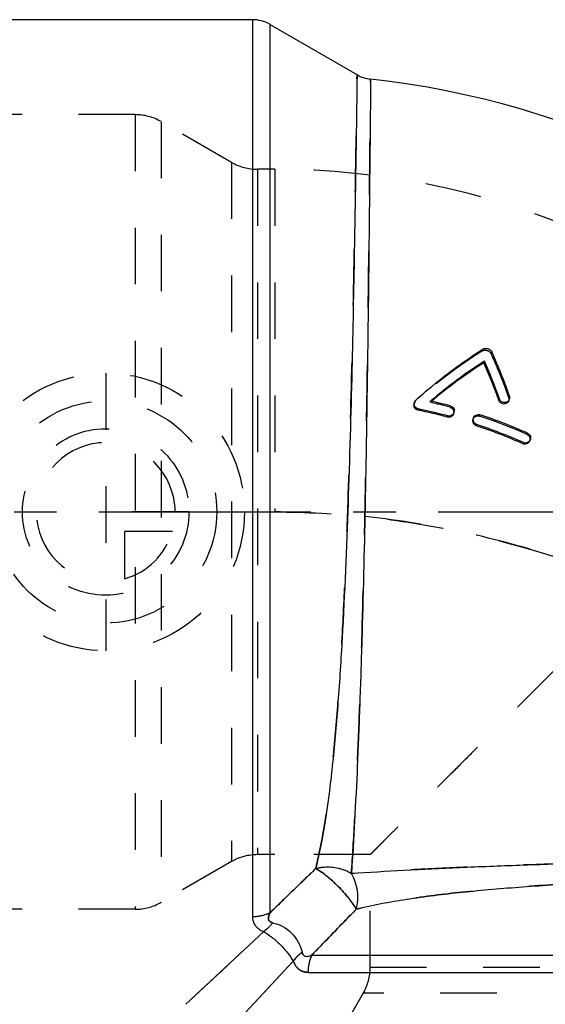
# Model space of a CAD drawing. Header units: millimetres. Extents: x 394 to 601, y 395 to 601.
# Tile 3 of 4: x 463 to 524, y 487 to 600. Entities that reach past the tile are written whole.
import ezdxf

# ---------------------------------------------------------------- set-up
doc = ezdxf.new("R2010")
doc.units = ezdxf.units.MM
doc.header["$LTSCALE"] = 65.185185
doc.linetypes.add('CENTER', pattern=[0.6, 0.375, -0.075, 0.075, -0.075])
doc.linetypes.add('HIDDEN', pattern=[0.2, 0.1, -0.1])
for name, color, linetype in [('ACHSEN_S', 7, 'CONTINUOUS'), ('KOERPER', 7, 'CONTINUOUS'), ('KONST.EL_MIT_GEO', 7, 'CONTINUOUS'), ('KURVEN', 7, 'CONTINUOUS')]:
    doc.layers.add(name, color=color, linetype=linetype)

msp = doc.modelspace()

# ---------------------------------------------------------------- linework, layer by layer
at = {"layer": 'ACHSEN_S', "color": 2, "linetype": 'CENTER'}
msp.add_line((394.41, 543.51), (543.67, 543.51), dxfattribs=at)
at = {"layer": 'KOERPER', "color": 7, "linetype": 'Continuous'}
for p, q in [((490.34, 600.26), (425.41, 600.26)), ((502.4, 593.91), (492.34, 599.72))]:
    msp.add_line(p, q, dxfattribs=at)
at = {"layer": 'KOERPER', "color": 8, "linetype": 'HIDDEN'}
for p, q in [((492.91, 583.01), (490.93, 583.01)), ((492.91, 583.01), (492.91, 543.51)), ((503.95, 504.01), (490.93, 504.01)), ((503.91, 491.03), (503.91, 504.05))]:
    msp.add_line(p, q, dxfattribs=at)
at = {"layer": 'KOERPER', "color": 7, "linetype": 'Continuous'}
msp.add_arc((492.91, 493.01), 101, 6.2854, 83.7146, dxfattribs=at)
at = {"layer": 'KOERPER', "color": 8, "linetype": 'HIDDEN'}
msp.add_arc((492.91, 493.01), 90, 0, 90, dxfattribs=at)
for points, knots in [([(534.74, 534.84), (531.44, 536.21), (524.7, 538.68), (514.3, 541.43), (505.44, 542.84), (498.29, 543.41), (494.7, 543.51), (492.91, 543.51)], [0, 0, 0, 0, 0.249662, 0.499707, 0.74981, 0.874905, 1, 1, 1, 1]), ([(492.91, 543.51), (496.49, 543.51), (503.67, 543.12), (517.83, 540.86), (528.13, 537.58), (534.74, 534.84)], [0, 0, 0, 0, 0.250256, 0.500515, 1, 1, 1, 1]), ([(534.74, 534.84), (532.92, 533.03), (529.34, 529.44), (524.91, 525.01), (521.46, 521.56), (518.99, 519.09), (516.61, 516.71), (514.34, 514.44), (512.21, 512.31), (510.25, 510.35), (508.74, 508.84), (507.64, 507.73), (506.9, 507), (506.24, 506.34), (505.65, 505.75), (505.14, 505.24), (504.77, 504.87), (504.51, 504.61), (504.36, 504.45), (504.22, 504.32), (504.11, 504.21), (504.03, 504.13), (503.97, 504.07), (503.94, 504.04), (503.92, 504.02), (503.91, 504.01), (503.91, 504.01), (503.91, 504.01)], [0, 0, 0, 0, 0.176905, 0.348543, 0.431504, 0.511972, 0.589403, 0.663153, 0.732453, 0.796382, 0.853863, 0.879805, 0.903662, 0.925264, 0.944436, 0.96101, 0.974824, 0.980651, 0.985737, 0.990066, 0.993626, 0.996408, 0.998402, 0.999101, 0.9996, 0.9999, 1, 1, 1, 1])]:
    msp.add_open_spline(points, degree=3, knots=knots, dxfattribs=at)
at = {"layer": 'KONST.EL_MIT_GEO', "color": 7, "linetype": 'Continuous'}
for p, q in [((490.34, 600.26), (490.34, 496.84)), ((492.34, 599.72), (492.34, 497.28)), ((517.01, 560.7), (517.08, 560.9)), ((518.75, 556.38), (518.81, 556.55)), ((509.43, 555.25), (509.46, 555.38)), ((512.82, 554.45), (512.86, 554.58)), ((516.15, 553.45), (516.2, 553.58)), ((521.53, 551.37), (521.59, 551.5)), ((491.63, 495.14), (482.66, 486.76)), ((486.78, 482.89), (495.04, 491.73)), ((497.18, 492.44), (599.62, 492.44)), ((496.74, 490.44), (600.16, 490.44)), ((482.66, 486.76), (482.66, 486.76))]:
    msp.add_line(p, q, dxfattribs=at)
at = {"layer": 'KONST.EL_MIT_GEO', "color": 8, "linetype": 'HIDDEN'}
for p, q in [((476.8, 589.31), (403.78, 589.31)), ((476.8, 589.31), (476.8, 497.71)), ((479.8, 588.5), (479.8, 498.51)), ((487.93, 583.81), (479.8, 588.5)), ((487.93, 583.81), (487.93, 503.2)), ((490.93, 583.01), (490.93, 504.01)), ((492.91, 583.01), (490.93, 583.01)), ((516.83, 562.07), (516.91, 562.28)), ((517.87, 561.75), (517.94, 561.96)), ((509.16, 556.27), (509.19, 556.41)), ((510.83, 556.15), (510.87, 556.3)), ((510.92, 556.23), (510.83, 556.15)), ((510.97, 556.27), (510.92, 556.23)), ((519.89, 556.3), (519.96, 556.46)), ((519.9, 556.69), (519.98, 556.85)), ((509.02, 556.11), (508.98, 555.97)), ((513.13, 555.58), (513.18, 555.72)), ((513.53, 554.83), (513.58, 554.97)), ((515.84, 554.35), (515.79, 554.21)), ((516.52, 554.56), (516.58, 554.71)), ((522.01, 552.45), (522.08, 552.58)), ((522.29, 551.65), (522.36, 551.79)), ((492.91, 504.01), (490.93, 504.01)), ((487.93, 503.2), (479.8, 498.51)), ((476.8, 497.71), (403.78, 497.71)), ((482.66, 486.76), (491.63, 495.14)), ((503.91, 491.03), (503.91, 493.01)), ((495.04, 491.73), (486.66, 482.76)), ((503.91, 491.03), (582.91, 491.03)), ((503.1, 488.03), (498.41, 479.9)), ((583.71, 488.03), (503.1, 488.03))]:
    msp.add_line(p, q, dxfattribs=at)
at = {"layer": 'KONST.EL_MIT_GEO', "color": 7, "linetype": 'Continuous'}
for centre, radius, start, end in [((490.34, 596.26), 4, 60, 90), ((504.4, 597.38), 4, 240, 263.7181), ((473.5, 541.3), 49.01, 18.5084, 24.934), ((549.03, 511.29), 59, 122.778, 130.2971), ((548.78, 511.04), 58.95, 122.6066, 129.8935), ((473.12, 540.61), 48.28, 19.068, 24.5963), ((472.89, 540.86), 48.53, 18.8625, 24.398), ((497.15, 495.92), 61.92, 74.996, 77.1962), ((497.12, 495.87), 60.64, 74.9945, 78.2899), ((497.14, 495.84), 60.81, 75.0196, 78.3126), ((497.46, 496.94), 60.85, 66.1336, 71.6868), ((497.47, 497), 59.46, 66.13, 71.6908), ((497.48, 496.96), 59.64, 66.1522, 71.7078)]:
    msp.add_arc(centre, radius, start, end, dxfattribs=at)
at = {"layer": 'KONST.EL_MIT_GEO', "color": 8, "linetype": 'HIDDEN'}
for centre, radius, start, end in [((476.8, 583.31), 6, 60, 90), ((490.93, 589.01), 6, 240, 270), ((548.59, 512.05), 59.25, 122.4057, 131.7212), ((473.72, 541.04), 48.76, 18.7139, 25.1287), ((497.11, 495.89), 61.81, 74.9742, 77.1733), ((497.4, 496.86), 60.79, 66.1187, 71.6657), ((490.93, 498.01), 6, 90, 120), ((476.8, 503.71), 6, 270, 300), ((497.91, 491.03), 6, 330, 360)]:
    msp.add_arc(centre, radius, start, end, dxfattribs=at)
for points, knots in [([(497.63, 502.4), (498.11, 504.31), (498.86, 508.38), (499.64, 514.79), (500.24, 521.74), (500.7, 529.1), (501.07, 536.74), (501.46, 547.03), (501.74, 557.15), (501.96, 566.85), (502.08, 573.39), (502.18, 579.22), (502.26, 584.2), (502.31, 587.76), (502.35, 590.07), (502.36, 591.43), (502.38, 592.41), (502.39, 593.3), (502.39, 593.52), (502.4, 593.96), (502.4, 593.91)], [0, 0, 0, 0, 0.064432, 0.13497, 0.211262, 0.292177, 0.376199, 0.461585, 0.628901, 0.707005, 0.778942, 0.843006, 0.897667, 0.941614, 0.959227, 0.973786, 0.985202, 0.993407, 0.998349, 1, 1, 1, 1]), ([(501.75, 501.85), (501.89, 503.86), (502.13, 508.02), (502.45, 514.5), (502.72, 521.42), (503.04, 531.34), (503.34, 544.04), (503.58, 558.86), (503.73, 570.5), (503.82, 578.71), (503.87, 583.68), (503.91, 587.68), (503.93, 590.36), (503.95, 591.94), (503.95, 592.75), (503.96, 593.2), (503.96, 593.4)], [0, 0, 0, 0, 0.065891, 0.136454, 0.212359, 0.292818, 0.461524, 0.628538, 0.778579, 0.842708, 0.897452, 0.941482, 0.973724, 0.985167, 0.99339, 1, 1, 1, 1]), ([(516.83, 562.07), (517, 562.17), (517.44, 562.2), (517.78, 561.93), (517.87, 561.75)], [0, 0, 0, 0, 0.493577, 1, 1, 1, 1]), ([(508.98, 555.97), (508.99, 556), (509.02, 556.11), (509.09, 556.21), (509.16, 556.27)], [0, 0, 0, 0, 0.258278, 1, 1, 1, 1]), ([(513.13, 555.58), (513.28, 555.54), (513.55, 555.33), (513.58, 554.98), (513.53, 554.83)], [0, 0, 0, 0, 0.493852, 1, 1, 1, 1]), ([(515.79, 554.21), (515.84, 554.35), (516.06, 554.6), (516.39, 554.61), (516.52, 554.56)], [0, 0, 0, 0, 0.508984, 1, 1, 1, 1]), ([(522.01, 552.45), (522.15, 552.38), (522.39, 552.14), (522.36, 551.79), (522.29, 551.65)], [0, 0, 0, 0, 0.491752, 1, 1, 1, 1]), ([(593.3, 504.06), (593.31, 504.06), (593.2, 504.06), (593.15, 504.06), (592.92, 504.06), (592.68, 504.05), (592.33, 504.05), (591.73, 504.05), (590.8, 504.04), (589.47, 504.03), (587.85, 504.01), (585.97, 503.99), (582.95, 503.97), (578.61, 503.92), (572.78, 503.86), (566.25, 503.78), (559.15, 503.68), (551.67, 503.57), (543.98, 503.42), (536.24, 503.26), (528.64, 503.05), (521.32, 502.82), (514.4, 502.55), (507.92, 502.23), (503.76, 501.99), (501.75, 501.85)], [0, 0, 0, 0, 0.000414, 0.001655, 0.003722, 0.00661, 0.010317, 0.014835, 0.026278, 0.04087, 0.058521, 0.079123, 0.102551, 0.157296, 0.221425, 0.29339, 0.371467, 0.453804, 0.538481, 0.623564, 0.707186, 0.787645, 0.863548, 0.93411, 1, 1, 1, 1]), ([(492.34, 497.28), (492.77, 497.71), (494.54, 499.42), (496.3, 501.12), (497.63, 502.4)], [0, 0, 0, 0, 0.24817, 1, 1, 1, 1]), ([(497.63, 502.4), (497.95, 502.5), (499.35, 502.74), (500.83, 502.39), (501.75, 501.85)], [0, 0, 0, 0, 0.240253, 1, 1, 1, 1]), ([(497.63, 502.4), (497.82, 502.3), (498.24, 502.04), (499.13, 501.38), (500.25, 500.35), (501.28, 499.23), (501.94, 498.34), (502.2, 497.92), (502.31, 497.73)], [0, 0, 0, 0, 0.098608, 0.219285, 0.5, 0.780715, 0.901392, 1, 1, 1, 1]), ([(593.81, 502.5), (593.83, 502.49), (593.71, 502.5), (593.66, 502.49), (593.44, 502.49), (593.19, 502.49), (592.84, 502.48), (592.25, 502.48), (591.31, 502.46), (589.98, 502.45), (588.37, 502.42), (586.48, 502.4), (584.34, 502.36), (581.96, 502.33), (578.33, 502.27), (573.29, 502.18), (566.75, 502.06), (559.64, 501.9), (552.14, 501.71), (544.41, 501.47), (536.64, 501.17), (529, 500.8), (521.64, 500.34), (514.7, 499.74), (508.28, 498.96), (504.22, 498.21), (502.31, 497.73)], [0, 0, 0, 0, 0.000413, 0.001651, 0.003713, 0.006594, 0.010292, 0.014799, 0.026216, 0.040775, 0.058388, 0.07895, 0.102335, 0.128403, 0.156997, 0.221061, 0.292997, 0.371101, 0.453543, 0.538417, 0.623802, 0.707824, 0.788738, 0.865031, 0.935568, 1, 1, 1, 1]), ([(492.34, 497.28), (492.18, 497.21), (491.55, 496.95), (490.85, 496.84), (490.34, 496.84)], [0, 0, 0, 0, 0.24609, 1, 1, 1, 1]), ([(492.65, 496.16), (492.53, 496.19), (492.34, 496.26), (492.21, 496.47), (492.17, 496.68), (492.21, 496.96), (492.29, 497.18), (492.34, 497.28)], [0, 0, 0, 0, 0.278482, 0.396277, 0.510558, 0.747155, 1, 1, 1, 1]), ([(497.18, 492.44), (497.61, 492.87), (499.32, 494.64), (501.02, 496.4), (502.31, 497.73)], [0, 0, 0, 0, 0.24817, 1, 1, 1, 1]), ([(496.06, 492.75), (495.96, 492.67), (495.58, 492.37), (495.24, 492.02), (495.04, 491.73)], [0, 0, 0, 0, 0.270768, 1, 1, 1, 1]), ([(496.74, 490.44), (496.58, 490.44), (496.24, 490.48), (495.54, 490.81), (495.2, 491.34), (495.04, 491.73)], [0, 0, 0, 0, 0.218569, 0.446021, 1, 1, 1, 1]), ([(497.18, 492.44), (497.11, 492.28), (496.85, 491.65), (496.74, 490.95), (496.74, 490.44)], [0, 0, 0, 0, 0.24609, 1, 1, 1, 1])]:
    msp.add_open_spline(points, degree=3, knots=knots, dxfattribs=at)
at = {"layer": 'KONST.EL_MIT_GEO', "color": 7, "linetype": 'Continuous'}
for points, knots in [([(502.4, 593.91), (502.4, 593.71), (502.39, 593.26), (502.38, 592.46), (502.36, 590.87), (502.32, 588.2), (502.26, 584.2), (502.18, 579.22), (502.04, 571.01), (501.81, 559.34), (501.39, 544.46), (500.87, 531.7), (500.24, 521.73), (499.64, 514.79), (498.86, 508.38), (498.11, 504.31), (497.63, 502.4)], [0, 0, 0, 0, 0.006594, 0.014799, 0.026215, 0.058388, 0.102336, 0.156998, 0.221062, 0.371104, 0.53842, 0.707824, 0.788738, 0.865031, 0.935568, 1, 1, 1, 1]), ([(503.96, 593.4), (503.96, 593.45), (503.96, 593), (503.95, 592.79), (503.95, 591.9), (503.94, 590.91), (503.93, 589.56), (503.91, 587.24), (503.87, 583.68), (503.82, 578.71), (503.76, 572.88), (503.68, 566.35), (503.58, 559.25), (503.47, 551.77), (503.28, 541.52), (503.04, 531.34), (502.72, 521.42), (502.45, 514.5), (502.13, 508.02), (501.89, 503.86), (501.75, 501.85)], [0, 0, 0, 0, 0.001655, 0.00661, 0.014834, 0.026278, 0.040869, 0.05852, 0.10255, 0.157295, 0.221424, 0.293389, 0.371466, 0.453803, 0.53848, 0.707183, 0.787642, 0.863546, 0.934109, 1, 1, 1, 1]), ([(509.19, 556.41), (509.8, 556.96), (512.25, 559.07), (514.87, 560.98), (516.91, 562.28)], [0, 0, 0, 0, 0.253775, 1, 1, 1, 1]), ([(516.91, 562.28), (517.07, 562.38), (517.52, 562.42), (517.86, 562.14), (517.94, 561.96)], [0, 0, 0, 0, 0.497635, 1, 1, 1, 1]), ([(519.89, 556.3), (519.85, 556.19), (519.67, 556), (519.3, 555.92), (518.94, 556.06), (518.78, 556.27), (518.75, 556.38)], [0, 0, 0, 0, 0.239242, 0.488354, 0.749731, 1, 1, 1, 1]), ([(519.96, 556.46), (519.92, 556.36), (519.74, 556.17), (519.37, 556.08), (519.01, 556.22), (518.85, 556.43), (518.81, 556.55)], [0, 0, 0, 0, 0.241177, 0.491641, 0.748111, 1, 1, 1, 1]), ([(519.98, 556.85), (519.99, 556.82), (520.02, 556.69), (520, 556.55), (519.96, 556.46)], [0, 0, 0, 0, 0.254631, 1, 1, 1, 1]), ([(509.43, 555.25), (509.28, 555.28), (508.99, 555.47), (508.94, 555.82), (508.98, 555.97)], [0, 0, 0, 0, 0.488539, 1, 1, 1, 1]), ([(509.46, 555.38), (509.31, 555.42), (509.02, 555.62), (508.98, 555.96), (509.02, 556.11)], [0, 0, 0, 0, 0.506293, 1, 1, 1, 1]), ([(513.18, 555.72), (513.33, 555.69), (513.61, 555.47), (513.63, 555.12), (513.58, 554.97)], [0, 0, 0, 0, 0.506763, 1, 1, 1, 1]), ([(513.53, 554.83), (513.48, 554.69), (513.28, 554.44), (512.96, 554.41), (512.82, 554.45)], [0, 0, 0, 0, 0.510912, 1, 1, 1, 1]), ([(513.58, 554.97), (513.53, 554.83), (513.33, 554.58), (513, 554.54), (512.86, 554.58)], [0, 0, 0, 0, 0.493945, 1, 1, 1, 1]), ([(516.15, 553.45), (516.01, 553.5), (515.75, 553.72), (515.74, 554.07), (515.79, 554.21)], [0, 0, 0, 0, 0.489794, 1, 1, 1, 1]), ([(516.2, 553.58), (516.05, 553.63), (515.79, 553.87), (515.79, 554.21), (515.84, 554.35)], [0, 0, 0, 0, 0.506161, 1, 1, 1, 1]), ([(515.84, 554.35), (515.89, 554.49), (516.11, 554.73), (516.44, 554.75), (516.58, 554.71)], [0, 0, 0, 0, 0.493307, 1, 1, 1, 1]), ([(522.29, 551.65), (522.23, 551.52), (521.98, 551.3), (521.66, 551.32), (521.53, 551.37)], [0, 0, 0, 0, 0.51282, 1, 1, 1, 1]), ([(522.36, 551.79), (522.3, 551.66), (522.06, 551.44), (521.73, 551.44), (521.59, 551.5)], [0, 0, 0, 0, 0.493663, 1, 1, 1, 1]), ([(522.08, 552.58), (522.22, 552.52), (522.46, 552.27), (522.43, 551.92), (522.36, 551.79)], [0, 0, 0, 0, 0.507004, 1, 1, 1, 1]), ([(501.75, 501.85), (503.76, 501.99), (507.92, 502.23), (514.4, 502.55), (521.32, 502.82), (531.24, 503.14), (543.94, 503.44), (558.77, 503.68), (570.4, 503.83), (578.61, 503.92), (583.58, 503.97), (587.58, 504.01), (590.26, 504.03), (591.84, 504.05), (592.65, 504.05), (593.1, 504.06), (593.3, 504.06)], [0, 0, 0, 0, 0.06589, 0.136453, 0.212356, 0.292814, 0.461519, 0.628533, 0.778576, 0.842706, 0.897451, 0.941481, 0.973724, 0.985166, 0.99339, 1, 1, 1, 1]), ([(497.63, 502.4), (497.18, 501.98), (495.42, 500.27), (493.65, 498.56), (492.34, 497.28)], [0, 0, 0, 0, 0.251698, 1, 1, 1, 1]), ([(497.63, 502.4), (497.95, 502.5), (499.35, 502.74), (500.83, 502.39), (501.75, 501.85)], [0, 0, 0, 0, 0.240253, 1, 1, 1, 1]), ([(502.31, 497.73), (502.2, 497.92), (501.94, 498.34), (501.28, 499.23), (500.25, 500.35), (499.13, 501.38), (498.24, 502.04), (497.82, 502.3), (497.63, 502.4)], [0, 0, 0, 0, 0.09861, 0.219287, 0.5, 0.780713, 0.90139, 1, 1, 1, 1]), ([(502.31, 497.73), (502.41, 498.05), (502.52, 498.74), (502.48, 499.81), (502.23, 500.87), (501.94, 501.54), (501.75, 501.85)], [0, 0, 0, 0, 0.237861, 0.4899, 0.747209, 1, 1, 1, 1]), ([(502.31, 497.73), (504.22, 498.21), (508.28, 498.96), (514.7, 499.74), (521.64, 500.34), (531.6, 500.96), (544.37, 501.49), (557.05, 501.84), (566.75, 502.06), (573.29, 502.18), (579.12, 502.28), (584.1, 502.36), (587.65, 502.41), (589.98, 502.45), (591.31, 502.46), (592.36, 502.48), (593.11, 502.49), (593.56, 502.49), (593.76, 502.5), (593.81, 502.5)], [0, 0, 0, 0, 0.064433, 0.13497, 0.211263, 0.292177, 0.461582, 0.628898, 0.707003, 0.77894, 0.843004, 0.897666, 0.941613, 0.959227, 0.973786, 0.985202, 0.993406, 0.998349, 1, 1, 1, 1]), ([(492.34, 497.28), (492.18, 497.21), (491.55, 496.95), (490.85, 496.84), (490.34, 496.84)], [0, 0, 0, 0, 0.24609, 1, 1, 1, 1]), ([(492.34, 497.28), (492.29, 497.18), (492.21, 496.96), (492.17, 496.68), (492.21, 496.47), (492.34, 496.26), (492.53, 496.19), (492.65, 496.16)], [0, 0, 0, 0, 0.252863, 0.489498, 0.603775, 0.721603, 1, 1, 1, 1]), ([(502.31, 497.73), (501.88, 497.28), (500.17, 495.52), (498.46, 493.75), (497.18, 492.44)], [0, 0, 0, 0, 0.251698, 1, 1, 1, 1]), ([(490.34, 496.84), (490.34, 496.68), (490.38, 496.34), (490.71, 495.64), (491.24, 495.3), (491.63, 495.14)], [0, 0, 0, 0, 0.218566, 0.446037, 1, 1, 1, 1]), ([(492.65, 496.16), (492.57, 496.05), (492.27, 495.68), (491.92, 495.34), (491.63, 495.14)], [0, 0, 0, 0, 0.270768, 1, 1, 1, 1]), ([(492.65, 496.16), (493.47, 495.99), (495.03, 495.13), (495.89, 493.57), (496.06, 492.75)], [0, 0, 0, 0, 0.5, 1, 1, 1, 1]), ([(491.63, 495.14), (491.96, 494.95), (492.63, 494.48), (493.55, 493.65), (494.38, 492.73), (494.85, 492.06), (495.04, 491.73)], [0, 0, 0, 0, 0.234194, 0.5, 0.76581, 1, 1, 1, 1]), ([(496.06, 492.75), (495.96, 492.67), (495.58, 492.37), (495.24, 492.02), (495.04, 491.73)], [0, 0, 0, 0, 0.270769, 1, 1, 1, 1]), ([(496.06, 492.75), (496.09, 492.62), (496.16, 492.44), (496.37, 492.31), (496.58, 492.27), (496.87, 492.31), (497.08, 492.39), (497.18, 492.44)], [0, 0, 0, 0, 0.278484, 0.39628, 0.510563, 0.747143, 1, 1, 1, 1]), ([(495.04, 491.73), (495.2, 491.34), (495.54, 490.81), (496.24, 490.48), (496.58, 490.44), (496.74, 490.44)], [0, 0, 0, 0, 0.554006, 0.78144, 1, 1, 1, 1]), ([(497.18, 492.44), (497.11, 492.28), (496.85, 491.65), (496.74, 490.95), (496.74, 490.44)], [0, 0, 0, 0, 0.24609, 1, 1, 1, 1])]:
    msp.add_open_spline(points, degree=3, knots=knots, dxfattribs=at)
msp.add_open_spline([(509.02, 556.11), (509.04, 556.22), (509.11, 556.33), (509.19, 556.41)], degree=3, dxfattribs=at)
at = {"layer": 'KONST.EL_MIT_GEO', "color": 8, "linetype": 'HIDDEN'}
msp.add_open_spline([(519.9, 556.69), (519.94, 556.56), (519.94, 556.42), (519.89, 556.3)], degree=3, dxfattribs=at)
at = {"layer": 'KURVEN', "color": 8, "linetype": 'HIDDEN'}
for p, q in [((473.41, 559.51), (473.41, 527.51)), ((483.01, 543.51), (473.41, 543.51)), ((475.61, 535.82), (475.61, 541.31)), ((475.61, 541.31), (481.1, 541.31))]:
    msp.add_line(p, q, dxfattribs=at)
for radius in [16, 12.8, 9.6]:
    msp.add_circle((473.41, 543.51), radius, dxfattribs=at)
for start, end in [(0, 270), (285.962, 344.038)]:
    msp.add_arc((473.41, 543.51), 8, start, end, dxfattribs=at)

doc.saveas('drawing.dxf')
